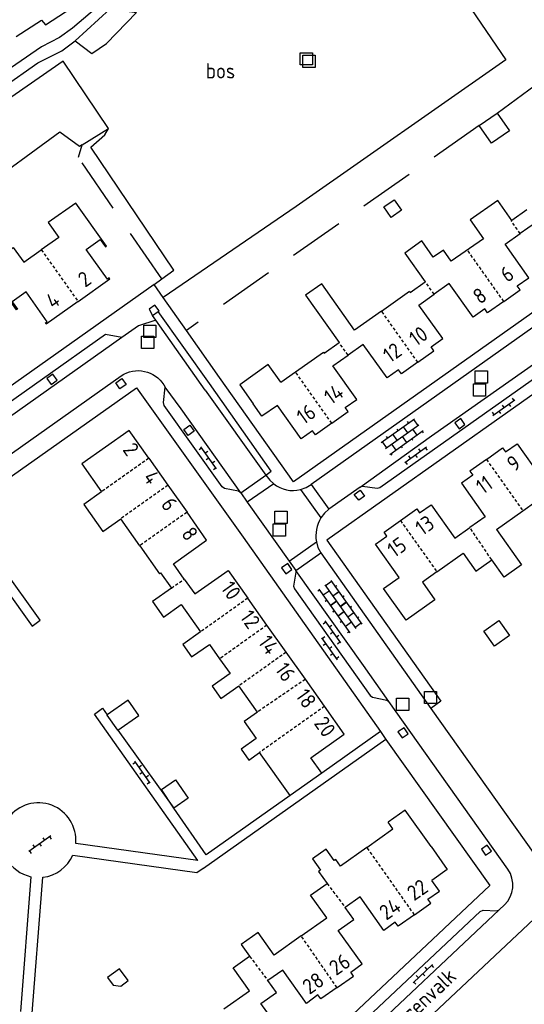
# Model space of a CAD drawing. Extents: x 168875 to 176000, y 513888 to 528000.
# Tile 53 of 106: x 174427 to 174509, y 520944 to 521105. Entities that reach past the tile are written whole.
import ezdxf

# ---------------------------------------------------------------- set-up
doc = ezdxf.new("R2010")
doc.units = 0
doc.header["$MEASUREMENT"] = 0
for name, pattern in [('HIDDEN', [0.8, 0.5, -0.3]), ('LP', [14, 9, -5]), ('SM', [14, 9, -5])]:
    doc.linetypes.add(name, pattern=pattern)
doc.layers.get('0').update_dxf_attribs({"linetype": 'CONTINUOUS'})
for name, color, linetype in [('BIJGEBOUW', 12, 'CONTINUOUS'), ('CULTUURAANDUIDING', 7, 'CONTINUOUS'), ('HEG', 72, 'CONTINUOUS'), ('HOOFDGEBOUW', 1, 'CONTINUOUS'), ('HUISNUMMER', 7, 'CONTINUOUS'), ('INSTEEK_SLOOT', 72, 'CONTINUOUS'), ('KANT_VERHARDING', 252, 'CONTINUOUS'), ('OVERIGOPSTAL', 12, 'CONTINUOUS'), ('PUTDEKSEL', 7, 'CONTINUOUS'), ('RASTER', 34, 'CONTINUOUS'), ('RIOOLPUT', 7, 'CONTINUOUS'), ('SEMANTIEK', 140, 'CONTINUOUS'), ('sluitlijn_verharding', 7, 'CONTINUOUS'), ('STRAATNAAM', 7, 'CONTINUOUS'), ('TALUD', 34, 'CONTINUOUS'), ('TUSSENMUUR', 12, 'HIDDEN')]:
    doc.layers.add(name, color=color, linetype=linetype)
doc.styles.add('ISOCP', font='ISOCP.shx', dxfattribs={"height": 1.8})

# ---------------------------------------------------------------- blocks, each defined once
blk = doc.blocks.new('S026')
at = {"color": 0}
for p, q in [((0, 0), (4.4, 0)), ((0.2, 0.5), (0.2, 0)), ((1.2, 0), (1.2, -0.5)), ((2.2, 0.5), (2.2, 0)), ((3.2, 0), (3.2, -0.5)), ((4.2, 0.5), (4.2, 0))]:
    blk.add_line(p, q, dxfattribs=at)
blk = doc.blocks.new('S024')
at = {"color": 0}
for p, q in [((0, 1.2), (6.7, 1.2)), ((0, 0), (6.7, 0)), ((0.2, 1.2), (0.2, 0)), ((1.25, 1.5), (1.25, 1.2)), ((1.25, 0), (1.25, -1.2)), ((2.3, 1.2), (2.3, 0)), ((3.35, 1.5), (3.35, 1.2)), ((3.35, 0), (3.35, -1.2)), ((4.4, 1.2), (4.4, 0)), ((5.45, 1.5), (5.45, 1.2)), ((5.45, 0), (5.45, -1.2)), ((6.5, 1.2), (6.5, 0)), ((0, -1.2), (6.7, -1.2)), ((0.2, -1.2), (0.2, -1.5)), ((2.3, -1.2), (2.3, -1.5)), ((4.4, -1.2), (4.4, -1.5)), ((6.5, -1.2), (6.5, -1.5))]:
    blk.add_line(p, q, dxfattribs=at)
blk = doc.blocks.new('Q28')
at = {"color": 0}
blk.add_lwpolyline([(1, 1), (1, -1), (-1, -1), (-1, 1)], close=True, dxfattribs=at)
blk = doc.blocks.new('Q24')
at = {"color": 0}
blk.add_lwpolyline([(1, 1), (1, -1), (-1, -1), (-1, 1)], close=True, dxfattribs=at)

msp = doc.modelspace()

# ---------------------------------------------------------------- linework, layer by layer
at = {"layer": 'BIJGEBOUW'}
for points in [[(174501.696, 521087.415), (174504.605, 521089.429)], [(174504.605, 521089.429), (174506.597, 521086.551), (174503.687, 521084.537), (174501.696, 521087.415)], [(174487.291, 521072.403), (174486.116, 521074.107), (174487.821, 521075.283), (174488.996, 521073.579), (174487.291, 521072.403)], [(174502.431, 521004.88), (174504.896, 521006.618), (174506.625, 521004.166), (174504.16, 521002.428), (174502.431, 521004.88)], [(174442.713, 520988.699), (174446.116, 520991.089), (174444.371, 520993.574), (174440.959, 520991.178)], [(174442.713, 520988.699), (174442.679, 520988.675), (174440.934, 520991.16), (174440.959, 520991.178)], [(174451.812, 520975.973), (174449.825, 520979.009), (174452.1, 520980.571), (174454.153, 520977.582), (174451.812, 520975.973)], [(174441.901, 520947.09), (174443.175, 520946.897), (174444.383, 520947.807), (174442.97, 520949.719), (174441.001, 520948.328), (174441.901, 520947.09)]]:
    msp.add_lwpolyline(points, dxfattribs=at)
at = {"layer": 'HEG', "linetype": 'SM'}
for points in [[(174504.605, 521089.429), (174514.168, 521096.43)], [(174501.696, 521087.415), (174453.887, 521053.937)], [(174449.864, 521062.36), (174436.243, 521082.224), (174436.881, 521084.222)]]:
    msp.add_lwpolyline(points, dxfattribs=at)
at = {"layer": 'HOOFDGEBOUW'}
for points in [[(174436.194, 521058.672), (174441.393, 521062.357), (174441.272, 521062.528), (174440.979, 521062.32), (174437.539, 521067.166), (174439.807, 521068.776), (174440.65, 521067.589), (174440.829, 521067.698), (174435.828, 521074.73), (174431.332, 521071.557), (174433.05, 521069.14), (174430.196, 521067.112)], [(174509.451, 521073.612), (174506.994, 521071.891), (174504.722, 521075.134), (174500.217, 521071.979), (174502.369, 521068.907), (174497.119, 521065.229), (174495.839, 521067.056), (174494.185, 521065.897), (174492.326, 521068.551), (174489.525, 521066.588), (174492.834, 521061.864)], [(174519.751, 521068.649), (174517.081, 521066.768), (174516.615, 521067.417), (174514.737, 521066.069), (174510.852, 521071.533), (174508.372, 521069.77)], [(174505.69, 521058.688), (174508.36, 521060.58), (174507.9, 521061.234), (174509.772, 521062.551), (174505.893, 521068.007), (174508.372, 521069.77)], [(174436.194, 521058.672), (174431.001, 521054.991), (174430.879, 521055.162), (174431.172, 521055.37), (174427.716, 521060.226), (174425.443, 521058.608), (174426.294, 521057.412), (174426.132, 521057.299), (174421.13, 521064.318), (174425.602, 521067.497), (174427.326, 521065.072), (174430.196, 521067.112)], [(174485.734, 521057.107), (174481.326, 521053.991), (174475.973, 521061.562), (174473.307, 521059.7), (174478.804, 521051.953)], [(174485.734, 521057.107), (174490.299, 521060.335), (174490.423, 521060.159), (174492.834, 521061.864)], [(174505.69, 521058.688), (174503.029, 521056.802), (174502.571, 521057.452), (174500.686, 521056.125), (174496.797, 521061.609), (174494.317, 521059.851)], [(174491.652, 521048.745), (174494.297, 521050.617), (174493.829, 521051.266), (174495.714, 521052.624), (174491.837, 521058.092), (174494.317, 521059.851)], [(174471.69, 521047.166), (174476.247, 521050.398), (174476.375, 521050.219), (174478.804, 521051.953)], [(174491.652, 521048.745), (174488.986, 521046.858), (174488.53, 521047.511), (174486.647, 521046.196), (174482.757, 521051.676), (174480.275, 521049.914)], [(174477.616, 521038.81), (174480.284, 521040.702), (174479.82, 521041.354), (174481.679, 521042.676), (174477.792, 521048.152), (174480.275, 521049.914)], [(174469.312, 521045.479), (174467.246, 521048.389), (174462.581, 521045.074)], [(174469.312, 521045.479), (174471.69, 521047.166)], [(174462.581, 521045.074), (174464.772, 521041.983)], [(174477.616, 521038.81), (174474.948, 521036.918), (174474.48, 521037.573), (174472.625, 521036.247), (174468.737, 521041.698), (174466.209, 521039.934), (174464.772, 521041.983)], [(174447.732, 521033.084), (174444.523, 521037.619), (174436.817, 521032.174), (174440.04, 521027.617)], [(174502.849, 521032.881), (174505.506, 521034.772), (174505.983, 521034.104), (174507.862, 521035.446), (174511.737, 521030), (174514.189, 521031.744)], [(174447.732, 521033.084), (174450.855, 521028.672)], [(174502.849, 521032.881), (174500.171, 521030.975), (174500.638, 521030.315), (174498.773, 521028.995), (174502.637, 521023.532), (174500.151, 521021.773)], [(174440.04, 521027.617), (174437.112, 521025.546), (174440.23, 521021.136), (174443.15, 521023.201)], [(174450.855, 521028.672), (174453.978, 521024.259)], [(174508.807, 521024.51), (174513.07, 521027.54), (174515.144, 521024.622), (174517.873, 521026.562)], [(174453.519, 521013.371), (174451.748, 521015.872), (174457.187, 521019.724), (174453.978, 521024.259)], [(174488.825, 521022.92), (174491.488, 521024.806), (174491.947, 521024.16), (174493.82, 521025.491), (174497.684, 521020.028), (174500.151, 521021.773)], [(174504.495, 521021.445), (174508.807, 521024.51)], [(174446.263, 521018.799), (174443.15, 521023.201)], [(174494.767, 521014.531), (174492.398, 521012.847), (174494.432, 521009.986), (174489.729, 521006.637), (174486.08, 521011.805), (174488.592, 521013.593), (174484.739, 521019.063), (174486.614, 521020.375), (174486.156, 521021.03), (174488.825, 521022.92)], [(174504.495, 521021.445), (174508.59, 521015.682), (174505.745, 521013.66), (174503.718, 521016.513)], [(174446.263, 521018.799), (174449.486, 521014.241), (174449.665, 521014.368), (174451.421, 521011.886)], [(174494.767, 521014.531), (174499.034, 521017.563), (174501.102, 521014.653), (174503.718, 521016.513)], [(174453.519, 521013.371), (174455.249, 521010.929), (174460.688, 521014.781), (174463.905, 521010.244)], [(174451.421, 521011.886), (174448.334, 521009.702), (174450.144, 521007.142), (174453.052, 521009.198), (174456.199, 521004.747)], [(174467.035, 521005.83), (174463.905, 521010.244)], [(174456.199, 521004.747), (174453.284, 521002.685), (174454.727, 521000.643), (174457.643, 521002.705), (174459.308, 521000.351)], [(174470.165, 521001.416), (174467.035, 521005.83)], [(174459.308, 521000.351), (174460.999, 520997.96), (174458.083, 520995.898), (174459.515, 520993.873), (174462.431, 520995.935)], [(174473.296, 520997.001), (174470.165, 521001.416)], [(174476.426, 520992.587), (174473.296, 520997.001)], [(174465.46, 520991.652), (174462.431, 520995.935)], [(174475.968, 520981.663), (174474.19, 520984.183), (174479.643, 520988.05), (174476.426, 520992.587)], [(174465.46, 520991.652), (174463.291, 520990.118), (174465.265, 520987.326), (174462.808, 520985.588), (174464.066, 520983.808), (174465.83, 520985.055)], [(174470.807, 520978.017), (174465.83, 520985.055)], [(174475.968, 520981.663), (174470.807, 520978.017)], [(174493.819, 520969.696), (174489.585, 520975.632), (174486.815, 520973.661)], [(174483.359, 520969.558), (174487.592, 520972.569), (174486.815, 520973.661)], [(174483.359, 520969.558), (174479.037, 520966.484)], [(174479.037, 520966.484), (174478.249, 520967.592), (174477.997, 520967.412), (174476.693, 520969.245), (174474.485, 520967.674), (174475.789, 520965.841), (174475.463, 520965.609), (174476.842, 520963.67)], [(174472.637, 520955.095), (174476.791, 520958.051), (174474.154, 520961.758), (174476.842, 520963.67)], [(174491.109, 520958.571), (174493.772, 520960.449), (174493.312, 520961.103), (174495.191, 520962.426), (174493.956, 520964.174)], [(174491.109, 520958.571), (174488.44, 520956.688), (174487.976, 520957.335), (174486.117, 520956.001), (174482.232, 520961.471), (174479.807, 520959.748)], [(174478.469, 520946.676), (174481.169, 520948.546), (174480.698, 520949.19), (174482.55, 520950.544), (174478.665, 520956.014), (174481.187, 520957.805), (174479.807, 520959.748)], [(174472.637, 520955.095), (174468.229, 520951.959), (174465.58, 520955.682), (174462.811, 520953.733), (174464.195, 520951.787)], [(174459.997, 520943.211), (174464.156, 520946.168), (174461.516, 520949.882), (174464.195, 520951.787)], [(174478.469, 520946.676), (174475.834, 520944.85), (174475.341, 520945.495), (174473.486, 520944.077), (174469.603, 520949.532), (174467.182, 520947.808)], [(174465.818, 520934.786), (174468.497, 520936.637), (174468.038, 520937.298), (174469.94, 520938.617), (174466.052, 520944.08), (174468.563, 520945.868), (174467.182, 520947.808)]]:
    msp.add_lwpolyline(points, dxfattribs=at)
at = {"layer": 'INSTEEK_SLOOT'}
for points in [[(174441.178, 521086.887), (174433.783, 521097.896), (174404.333, 521077.504), (174403.583, 521078.567)], [(174436.881, 521084.222), (174441.178, 521086.887)], [(174436.881, 521084.222), (174436.449, 521083.954), (174433.246, 521086.292), (174406.709, 521066.967), (174398.55, 521070.516), (174396.412, 521073.463)]]:
    msp.add_lwpolyline(points, dxfattribs=at)
at = {"layer": 'KANT_VERHARDING'}
for points in [[(174445.684, 521108.252), (174443.083, 521109.275), (174441.74, 521108.819), (174435.3, 521103.314), (174433.156, 521101.768), (174430.249, 521100.269), (174416.741, 521091.014), (174406.003, 521082.863)], [(174435.745, 521101.243), (174441.451, 521106.425), (174445.713, 521105.824)], [(174404.288, 521079.069), (174423.925, 521093.602), (174429.632, 521097.612), (174433.552, 521099.598), (174435.745, 521101.243)], [(174531.136, 521071.52), (174471.376, 521029.236), (174459.291, 521046.28)], [(174532.269, 521069.879), (174474.247, 521028.809)], [(174482.246, 521028.38), (174493.901, 521036.727), (174521.712, 521056.302), (174535.408, 521065.926)], [(174535.408, 521065.926), (174535.179, 521065.56), (174534.714, 521063.252), (174534.466, 521062.901), (174485.437, 521028.261), (174485.007, 521028.122), (174482.626, 521028.487), (174482.246, 521028.38)], [(174448.598, 521061.427), (174391.276, 521020.836)], [(174450.092, 521059.311), (174448.598, 521061.427)], [(174535.875, 521061.484), (174476.819, 521019.687), (174495.413, 520993.416), (174493.799, 520992.255)], [(174449.281, 521057.035), (174449.449, 521057.15), (174448.748, 521058.098), (174447.797, 521057.408), (174448.362, 521056.375)], [(174453.887, 521053.937), (174450.092, 521059.311)], [(174448.362, 521056.375), (174449.281, 521057.035)], [(174448.88, 521055.607), (174448.362, 521056.375)], [(174457.628, 521045.26), (174449.281, 521057.035)], [(174448.88, 521055.607), (174446.05, 521054.699), (174443.353, 521052.812)], [(174456.945, 521044.206), (174448.88, 521055.607)], [(174443.353, 521052.812), (174440.658, 521053.284), (174399.483, 521024.119), (174398.928, 521021.359)], [(174459.291, 521046.28), (174453.887, 521053.937)], [(174443.353, 521052.812), (174398.928, 521021.359)], [(174401.172, 521016.793), (174443.257, 521046.562)], [(174431.803, 521045.128), (174432.782, 521045.814), (174432.093, 521046.797), (174431.114, 521046.111), (174431.803, 521045.128)], [(174443.024, 521044.416), (174442.341, 521045.402), (174443.343, 521046.096), (174444.026, 521045.11), (174443.024, 521044.416)], [(174450.184, 521045.079), (174450.407, 521044.698)], [(174456.945, 521044.206), (174466.828, 521030.332), (174467.691, 521030.977), (174457.628, 521045.26)], [(174417.261, 521024.497), (174445.749, 521044.565), (174463.122, 521020.2), (174485.555, 520988.45)], [(174462.769, 521027.461), (174462.387, 521027.709), (174460.086, 521028.144), (174459.698, 521028.412), (174450.228, 521041.709), (174450.115, 521042.174), (174450.407, 521044.698)], [(174462.769, 521027.461), (174453.016, 521041.172), (174450.407, 521044.698)], [(174453.484, 521037.767), (174454.448, 521038.46), (174455.141, 521037.496), (174454.162, 521036.801), (174453.484, 521037.767)], [(174498.39, 521037.884), (174499.351, 521038.596), (174498.68, 521039.557), (174497.713, 521038.875), (174498.39, 521037.884)], [(174462.769, 521027.461), (174466.842, 521030.329), (174467.479, 521029.479), (174468.131, 521028.931)], [(174468.131, 521028.931), (174463.824, 521025.913)], [(174472.51, 521027.987), (174473.415, 521028.321), (174474.247, 521028.809)], [(174474.247, 521028.809), (174477.14, 521024.784)], [(174462.769, 521027.461), (174463.824, 521025.913)], [(174472.51, 521027.987), (174475.849, 521023.36)], [(174482.246, 521028.38), (174477.14, 521024.784)], [(174482.021, 521026.214), (174481.29, 521027.162), (174482.256, 521027.866), (174482.933, 521026.874), (174482.021, 521026.214)], [(174463.824, 521025.913), (174470.648, 521016.303)], [(174477.14, 521024.784), (174476.427, 521024.133), (174475.849, 521023.36)], [(174470.648, 521016.303), (174475.095, 521019.457)], [(174475.095, 521019.457), (174475.36, 521018.513), (174475.81, 521017.642)], [(174471.747, 521014.747), (174475.81, 521017.642)], [(174475.81, 521017.642), (174493.799, 520992.255)], [(174470.648, 521016.303), (174471.747, 521014.747)], [(174424.259, 521011.924), (174428.696, 521005.683), (174429.993, 521006.634), (174423.867, 521015.232)], [(174470.125, 521014.232), (174471.087, 521014.913), (174470.418, 521015.892), (174469.413, 521015.188), (174470.125, 521014.232)], [(174471.747, 521014.747), (174471.742, 521014.486), (174471.38, 521012.179), (174471.502, 521011.767), (174483.885, 520994.332), (174484.241, 520994.06), (174486.581, 520993.58), (174486.9, 520993.383)], [(174486.9, 520993.383), (174482.803, 520999.262), (174471.747, 521014.747)], [(174493.799, 520992.255), (174515.181, 520962.165), (174429.574, 520881.649)], [(174455.753, 520967.414), (174438.863, 520991.282), (174440.19, 520992.266), (174440.959, 520991.178)], [(174506.37, 520965.981), (174486.9, 520993.383)], [(174442.713, 520988.699), (174451.812, 520975.973)], [(174489.108, 520987.438), (174490.082, 520988.121), (174489.414, 520989.094), (174488.42, 520988.434), (174489.108, 520987.438)], [(174486.46, 520987.187), (174503.386, 520963.329), (174422.267, 520886.994), (174401.764, 520915.777)], [(174486.46, 520987.187), (174456.69, 520966.09), (174456.632, 520966.172)], [(174485.555, 520988.45), (174475.968, 520981.663)], [(174470.807, 520978.017), (174457.103, 520968.35), (174451.812, 520975.973)], [(174455.753, 520967.414), (174435.804, 520970.195)], [(174502.732, 520968.275), (174503.693, 520968.948), (174502.987, 520969.936), (174502.033, 520969.266), (174502.732, 520968.275)], [(174435.341, 520968.309), (174455.608, 520965.45)], [(174455.608, 520965.45), (174456.632, 520966.172)], [(174428.494, 520964.776), (174426.787, 520942.777)], [(174428.557, 520940.444), (174430.45, 520964.676)], [(174504.954, 520959.378), (174505.808, 520960.155)], [(174424.975, 520884.092), (174481.035, 520936.83), (174504.954, 520959.378)], [(174424.975, 520884.092), (174425.135, 520884.419), (174425.246, 520886.775), (174425.481, 520887.25), (174501.85, 520959.085), (174502.335, 520959.312), (174504.541, 520959.211), (174504.954, 520959.378)]]:
    msp.add_lwpolyline(points, dxfattribs=at)
for points in [[(174443.257, 521046.562, -0.4187938), (174450.184, 521045.079)], [(174468.131, 521028.931, 0.2433968), (174472.51, 521027.987)], [(174475.849, 521023.36, 0.1823977), (174475.095, 521019.457)], [(174435.804, 520970.195, 0.7572487), (174424.847, 520974.374)], [(174423.951, 520972.634, 0.4414854), (174428.494, 520964.776)], [(174430.45, 520964.676, 0.2627775), (174435.341, 520968.309)], [(174505.808, 520960.155, 0.3614969), (174506.37, 520965.981)]]:
    msp.add_lwpolyline(points, format="xyb", dxfattribs=at)
at = {"layer": 'OVERIGOPSTAL'}
msp.add_lwpolyline([(174493.819, 520969.696), (174496.457, 520965.963), (174493.956, 520964.174)], dxfattribs=at)
at = {"layer": 'RASTER', "linetype": 'LP'}
msp.add_lwpolyline([(174426.113, 521101.931), (174430.206, 521104.59)], dxfattribs=at)
at = {"layer": 'sluitlijn_verharding'}
msp.add_lwpolyline([(174485.555, 520988.45), (174486.46, 520987.187)], dxfattribs=at)
at = {"layer": 'TALUD'}
for points in [[(174430.206, 521104.59), (174430.883, 521103.832), (174457.445, 521121.157), (174436.974, 521151.869)], [(174497.716, 521118.63), (174497.022, 521115.755), (174497.994, 521110.002), (174506.008, 521098.129), (174471.782, 521074.186), (174450.092, 521059.311)], [(174435.745, 521101.243), (174438.433, 521099.179), (174440.824, 521100.812), (174445.713, 521105.824)], [(174449.864, 521062.36), (174451.823, 521063.782), (174438.271, 521083.85), (174440.565, 521085.862), (174441.178, 521086.887)], [(174448.598, 521061.427), (174449.864, 521062.36)]]:
    msp.add_lwpolyline(points, dxfattribs=at)
at = {"layer": 'TUSSENMUUR'}
for points in [[(174508.372, 521069.77), (174506.915, 521071.819), (174506.994, 521071.891)], [(174430.196, 521067.112), (174436.194, 521058.672)], [(174505.69, 521058.688), (174499.749, 521067.072)], [(174494.317, 521059.851), (174492.871, 521061.89), (174492.834, 521061.864)], [(174491.652, 521048.745), (174485.734, 521057.107)], [(174480.275, 521049.914), (174478.804, 521051.953)], [(174477.616, 521038.81), (174471.69, 521047.166)], [(174447.732, 521033.084), (174440.04, 521027.617)], [(174502.849, 521032.881), (174508.807, 521024.51)], [(174450.855, 521028.672), (174443.15, 521023.201)], [(174453.978, 521024.259), (174446.263, 521018.799)], [(174488.825, 521022.92), (174494.767, 521014.531)], [(174503.718, 521016.513), (174500.151, 521021.773)], [(174451.421, 521011.886), (174453.519, 521013.371)], [(174463.905, 521010.244), (174456.199, 521004.747)], [(174467.035, 521005.83), (174459.308, 521000.351)], [(174470.165, 521001.416), (174462.431, 520995.935)], [(174473.296, 520997.001), (174465.46, 520991.652)], [(174476.426, 520992.587), (174465.83, 520985.055)], [(174491.109, 520958.571), (174483.359, 520969.558)], [(174476.842, 520963.67), (174479.807, 520959.748)], [(174478.469, 520946.676), (174472.637, 520955.095)], [(174464.195, 520951.787), (174467.182, 520947.808)]]:
    msp.add_lwpolyline(points, dxfattribs=at)

# ---------------------------------------------------------------- block references
at = {"layer": 'PUTDEKSEL'}
msp.add_blockref('Q24', (174473.88, 521097.879), dxfattribs=at)
at = {"layer": 'RIOOLPUT'}
for p in [(174473.445, 521098.289), (174447.905, 521053.819), (174447.55, 521051.991), (174502.03, 521046.329), (174501.723, 521044.213), (174469.305, 521023.458), (174469.039, 521021.359), (174489.176, 520992.916), (174493.726, 520994.032)]:
    msp.add_blockref('Q28', p, dxfattribs=at)
at = {"layer": 'SEMANTIEK'}
for name, p, rotation in [('S026', (174503.897, 521040.078), 35.25764199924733), ('S024', (174486.368, 521034.677), 35.46336424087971), ('S026', (174493.089, 521034.912), 215.6089883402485), ('S026', (174458.804, 521031.354), 125.4575608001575), ('S024', (174476.465, 521012.427), 305.3984269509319), ('S024', (174477.658, 521010.747), 305.3984269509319), ('S026', (174479.063, 521002.931), 125.3836491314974), ('S026', (174475.946, 521003.783), 305.3227250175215), ('S026', (174447.984, 520980.056), 125.2851152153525), ('S026', (174431.745, 520971.436), 215.5995799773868), ('S026', (174494.076, 520950.451), 223.247535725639)]:
    msp.add_blockref(name, p, dxfattribs=dict(at, rotation=rotation))

# ---------------------------------------------------------------- texts
at = {"layer": 'CULTUURAANDUIDING', "style": 'ISOCP'}
msp.add_text('bos', height=2.5, dxfattribs=at).set_placement((174457.045, 521095.08))
at = {"layer": 'HUISNUMMER', "style": 'ISOCP'}
for s, rotation, p in [('6', 35.34203, (174506.273, 521061.673)), ('2', 35.33049, (174437.341, 521060.867)), ('8', 35.34203, (174501.79, 521058.106)), ('4', 35.33049, (174432.101, 521057.354)), ('10', 35.34203, (174491.387, 521051.24)), ('12', 35.34203, (174487.125, 521048.538)), ('14', 35.34203, (174477.507, 521041.713)), ('16', 35.34203, (174473.034, 521038.463)), ('2', 305.27049, (174443.374, 521034.451)), ('9', 35.34203, (174507.343, 521030.768)), ('4', 305.27049, (174446.696, 521029.92)), ('11', 35.34203, (174502.291, 521027.073)), ('6', 305.27049, (174449.608, 521025.532)), ('13', 35.34203, (174492.405, 521020.34)), ('8', 305.27049, (174452.931, 521020.722)), ('15', 35.34203, (174487.835, 521016.753)), ('10', 305.27049, (174459.381, 521011.867)), ('12', 305.27049, (174462.509, 521007.155)), ('14', 305.27049, (174465.467, 521003.048)), ('16', 305.27049, (174468.241, 520998.591)), ('18', 305.27049, (174471.589, 520994.294)), ('20', 305.27049, (174474.596, 520989.803)), ('22', 34.70592, (174491.041, 520960.739)), ('24', 34.70592, (174486.503, 520957.558)), ('26', 34.72128, (174478.318, 520948.538)), ('28', 34.72128, (174473.964, 520945.451))]:
    msp.add_text(s, height=2.5, rotation=rotation, dxfattribs=at).set_placement(p)
at = {"layer": 'STRAATNAAM', "style": 'ISOCP'}
msp.add_text('Torenvalk', height=2.5, rotation=43.29626, dxfattribs=at).set_placement((174488.251, 520938.907))

doc.saveas('drawing.dxf')
